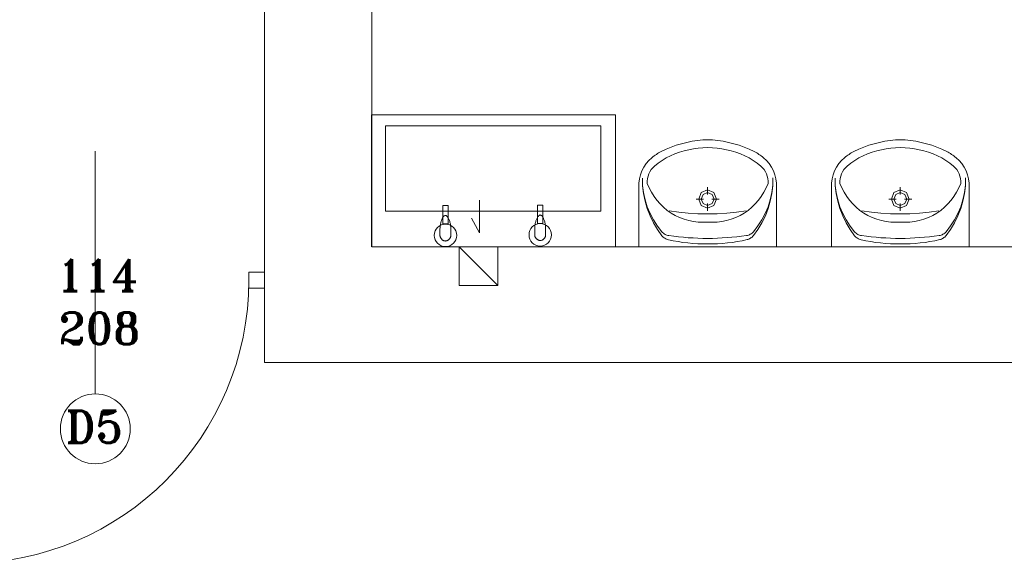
# Model space of a CAD drawing. Header units: millimetres. Extents: x -12354389001 to 271431, y -126469 to 48347.
# Tile 124 of 204: x -122294 to -121936, y -82474 to -82276. Entities that reach past the tile are written whole.
import ezdxf

# ---------------------------------------------------------------- set-up
doc = ezdxf.new("R2010")
doc.units = ezdxf.units.MM
doc.layers.get('0').update_dxf_attribs({"lineweight": 9})
for name, color, linetype, lineweight in [('H20_PRZYBORY', 7, 'Continuous', 13), ('IS_Text_Odbiornikow_Therm', 7, 'Continuous', 5), ('LINIE PRZEKROJOWE', 7, 'Continuous', 13), ('OPISY', 255, 'Continuous', 9), ('stolarka', 252, 'Continuous', 9), ('WYPOSAZENIE', 7, 'Continuous', 15)]:
    doc.layers.add(name, color=color, linetype=linetype, lineweight=lineweight)
doc.styles.add('ROMANS-POTROJNY-0-8-W', font='ROMANT.SHX', dxfattribs={"width": 0.8})

# ---------------------------------------------------------------- blocks, each defined once
blk = doc.blocks.new('dfds')
at = {"color": 252, "linetype": 'Continuous', "lineweight": 13}
for p, q in [((-26017.67, 22031.36), (-26017.67, 22019.42)), ((-26017.67, 22019.42), (-26020.6, 22024.78))]:
    blk.add_line(p, q, dxfattribs=at)
at = {"layer": 'H20_PRZYBORY', "color": 7, "linetype": 'Continuous', "lineweight": 13}
blk.add_line((-26031.01, 22022.67), (-26029.03, 22022.67), dxfattribs=at)
at = {"layer": 'LINIE PRZEKROJOWE', "color": 252, "linetype": 'Continuous', "lineweight": 13}
for p, q in [((-26095.75, 21998.36), (-26095.75, 22120.95)), ((-26056.76, 22120.95), (-26056.75, 22014.36)), ((-26095.75, 22013.95), (-26095.75, 21972.36)), ((-26056.75, 22014.36), (-26029.81, 22014.36)), ((-26056.75, 22014.36), (-26023.75, 22014.36)), ((-26056.75, 22014.36), (-26023.75, 22014.36)), ((-26023.75, 22014.36), (-26026.2, 22014.36)), ((-26026.2, 22014.36), (-25968.2, 22014.36)), ((-26024.99, 22014.36), (-26024.99, 22000.36)), ((-26024.99, 22014.36), (-26010.99, 22000.36)), ((-26010.99, 22000.36), (-26010.99, 22014.36)), ((-25968.2, 22014.36), (-25965.75, 22014.36)), ((-25965.75, 22014.36), (-25561.75, 22014.36)), ((-25965.75, 22014.36), (-25531.75, 22014.36)), ((-26024.99, 22000.36), (-26010.99, 22000.36)), ((-26095.75, 21972.36), (-25647.75, 21972.36))]:
    blk.add_line(p, q, dxfattribs=at)
at = {"layer": 'OPISY', "color": 252, "linetype": 'Continuous', "lineweight": 13}
blk.add_line((-26157.23, 21960.96), (-26157.23, 22049.07), dxfattribs=at)
blk.add_circle((-26157.23, 21948.26), 12.7, dxfattribs=at)
at = {"layer": 'stolarka', "color": 252, "linetype": 'Continuous', "lineweight": 13, "transparency": 33554684}
for p, q in [((-26101.46, 22005.12), (-26095.75, 22005.12)), ((-26101.46, 21999.41), (-26101.46, 22005.12)), ((-26095.75, 22005.12), (-26095.75, 21999.41)), ((-26095.75, 21999.41), (-26101.46, 21999.41))]:
    blk.add_line(p, q, dxfattribs=at)
blk.add_arc((-26204.32, 22002.26), 102.86, 270, 0, dxfattribs=at)
at = {"layer": 'WYPOSAZENIE', "color": 7, "linetype": 'Continuous', "lineweight": 13}
for p, q in [((-25968.2, 22062.36), (-26056.88, 22062.36)), ((-25968.2, 22014.36), (-25968.2, 22062.36)), ((-25973.6, 22058.36), (-26051.85, 22058.36)), ((-26051.85, 22058.36), (-26051.85, 22027.28)), ((-25973.6, 22027.28), (-25973.6, 22058.36)), ((-25946.18, 22051.24), (-25944.28, 22051.82)), ((-25944.28, 22051.82), (-25942.36, 22052.31)), ((-25942.36, 22052.31), (-25940.42, 22052.7)), ((-25940.42, 22052.7), (-25938.46, 22052.99)), ((-25938.46, 22052.99), (-25936.49, 22053.19)), ((-25933, 22053.19), (-25936.49, 22053.19)), ((-25933, 22053.19), (-25931.03, 22052.99)), ((-25931.03, 22052.99), (-25929.07, 22052.7)), ((-25929.07, 22052.7), (-25927.13, 22052.31)), ((-25927.13, 22052.31), (-25925.2, 22051.82)), ((-25925.2, 22051.82), (-25923.31, 22051.24)), ((-25876.18, 22051.24), (-25874.28, 22051.82)), ((-25874.28, 22051.82), (-25872.36, 22052.31)), ((-25872.36, 22052.31), (-25870.42, 22052.7)), ((-25870.42, 22052.7), (-25868.46, 22052.99)), ((-25868.46, 22052.99), (-25866.49, 22053.19)), ((-25863, 22053.19), (-25866.49, 22053.19)), ((-25863, 22053.19), (-25861.03, 22052.99)), ((-25861.03, 22052.99), (-25859.07, 22052.7)), ((-25859.07, 22052.7), (-25857.13, 22052.31)), ((-25857.13, 22052.31), (-25855.2, 22051.82)), ((-25855.2, 22051.82), (-25853.31, 22051.24)), ((-25953.39, 22047.94), (-25952.97, 22048.21)), ((-25952.97, 22048.21), (-25952.55, 22048.47)), ((-25952.55, 22048.47), (-25952.11, 22048.71)), ((-25952.11, 22048.71), (-25951.68, 22048.95)), ((-25951.68, 22048.95), (-25949.88, 22049.8)), ((-25949.88, 22049.8), (-25948.05, 22050.57)), ((-25948.22, 22047.45), (-25946.63, 22048.14)), ((-25948.05, 22050.57), (-25946.18, 22051.24)), ((-25946.63, 22048.14), (-25944.99, 22048.72)), ((-25944.99, 22048.72), (-25943.32, 22049.2)), ((-25943.32, 22049.2), (-25941.62, 22049.56)), ((-25941.62, 22049.56), (-25939.92, 22049.93)), ((-25939.92, 22049.93), (-25938.21, 22050.19)), ((-25938.21, 22050.19), (-25936.48, 22050.35)), ((-25936.48, 22050.35), (-25934.74, 22050.4)), ((-25934.74, 22050.4), (-25933.01, 22050.35)), ((-25933.01, 22050.35), (-25931.28, 22050.19)), ((-25931.28, 22050.19), (-25929.57, 22049.93)), ((-25929.57, 22049.93), (-25927.87, 22049.56)), ((-25927.87, 22049.56), (-25926.17, 22049.2)), ((-25926.17, 22049.2), (-25924.5, 22048.72)), ((-25924.5, 22048.72), (-25922.86, 22048.14)), ((-25923.31, 22051.24), (-25921.44, 22050.57)), ((-25922.86, 22048.14), (-25921.27, 22047.45)), ((-25921.44, 22050.57), (-25919.61, 22049.8)), ((-25919.61, 22049.8), (-25917.81, 22048.95)), ((-25917.81, 22048.95), (-25917.38, 22048.71)), ((-25917.38, 22048.71), (-25916.94, 22048.47)), ((-25916.94, 22048.47), (-25916.52, 22048.21)), ((-25916.52, 22048.21), (-25916.1, 22047.94)), ((-25883.39, 22047.94), (-25882.97, 22048.21)), ((-25882.97, 22048.21), (-25882.55, 22048.47)), ((-25882.55, 22048.47), (-25882.11, 22048.71)), ((-25882.11, 22048.71), (-25881.68, 22048.95)), ((-25881.68, 22048.95), (-25879.88, 22049.8)), ((-25879.88, 22049.8), (-25878.05, 22050.57)), ((-25878.22, 22047.45), (-25876.63, 22048.14)), ((-25878.05, 22050.57), (-25876.18, 22051.24)), ((-25876.63, 22048.14), (-25874.99, 22048.72)), ((-25874.99, 22048.72), (-25873.32, 22049.2)), ((-25873.32, 22049.2), (-25871.62, 22049.56)), ((-25871.62, 22049.56), (-25869.92, 22049.93)), ((-25869.92, 22049.93), (-25868.21, 22050.19)), ((-25868.21, 22050.19), (-25866.48, 22050.35)), ((-25866.48, 22050.35), (-25864.74, 22050.4)), ((-25864.74, 22050.4), (-25863.01, 22050.35)), ((-25863.01, 22050.35), (-25861.28, 22050.19)), ((-25861.28, 22050.19), (-25859.57, 22049.93)), ((-25859.57, 22049.93), (-25857.87, 22049.56)), ((-25857.87, 22049.56), (-25856.17, 22049.2)), ((-25856.17, 22049.2), (-25854.5, 22048.72)), ((-25854.5, 22048.72), (-25852.86, 22048.14)), ((-25853.31, 22051.24), (-25851.44, 22050.57)), ((-25852.86, 22048.14), (-25851.27, 22047.45)), ((-25851.44, 22050.57), (-25849.61, 22049.8)), ((-25849.61, 22049.8), (-25847.81, 22048.95)), ((-25847.81, 22048.95), (-25847.38, 22048.71)), ((-25847.38, 22048.71), (-25846.94, 22048.47)), ((-25846.94, 22048.47), (-25846.52, 22048.21)), ((-25846.52, 22048.21), (-25846.1, 22047.94)), ((-25957.93, 22043.32), (-25957.08, 22044.58)), ((-25957.08, 22044.58), (-25956.1, 22045.73)), ((-25956.1, 22045.73), (-25955, 22046.75)), ((-25955, 22046.75), (-25954.61, 22047.06)), ((-25954.61, 22047.06), (-25954.21, 22047.36)), ((-25954.21, 22047.36), (-25953.8, 22047.65)), ((-25954.09, 22043.7), (-25952.71, 22044.78)), ((-25953.8, 22047.65), (-25953.39, 22047.94)), ((-25952.71, 22044.78), (-25951.27, 22045.77)), ((-25951.27, 22045.77), (-25949.77, 22046.66)), ((-25949.77, 22046.66), (-25948.22, 22047.45)), ((-25921.27, 22047.45), (-25919.72, 22046.66)), ((-25919.72, 22046.66), (-25918.22, 22045.77)), ((-25918.22, 22045.77), (-25916.78, 22044.78)), ((-25916.78, 22044.78), (-25915.4, 22043.7)), ((-25916.1, 22047.94), (-25915.69, 22047.65)), ((-25915.69, 22047.65), (-25915.28, 22047.36)), ((-25915.28, 22047.36), (-25914.88, 22047.06)), ((-25914.88, 22047.06), (-25914.49, 22046.75)), ((-25914.49, 22046.75), (-25913.39, 22045.73)), ((-25913.39, 22045.73), (-25912.41, 22044.58)), ((-25912.41, 22044.58), (-25911.56, 22043.32)), ((-25887.93, 22043.32), (-25887.08, 22044.58)), ((-25887.08, 22044.58), (-25886.1, 22045.73)), ((-25886.1, 22045.73), (-25885, 22046.75)), ((-25885, 22046.75), (-25884.61, 22047.06)), ((-25884.61, 22047.06), (-25884.21, 22047.36)), ((-25884.21, 22047.36), (-25883.8, 22047.65)), ((-25884.09, 22043.7), (-25882.71, 22044.78)), ((-25883.8, 22047.65), (-25883.39, 22047.94)), ((-25882.71, 22044.78), (-25881.27, 22045.77)), ((-25881.27, 22045.77), (-25879.77, 22046.66)), ((-25879.77, 22046.66), (-25878.22, 22047.45)), ((-25851.27, 22047.45), (-25849.72, 22046.66)), ((-25849.72, 22046.66), (-25848.22, 22045.77)), ((-25848.22, 22045.77), (-25846.78, 22044.78)), ((-25846.78, 22044.78), (-25845.4, 22043.7)), ((-25846.1, 22047.94), (-25845.69, 22047.65)), ((-25845.69, 22047.65), (-25845.28, 22047.36)), ((-25845.28, 22047.36), (-25844.88, 22047.06)), ((-25844.88, 22047.06), (-25844.49, 22046.75)), ((-25844.49, 22046.75), (-25843.39, 22045.73)), ((-25843.39, 22045.73), (-25842.41, 22044.58)), ((-25842.41, 22044.58), (-25841.56, 22043.32)), ((-25959.16, 22040.55), (-25958.62, 22041.97)), ((-25958.62, 22041.97), (-25957.93, 22043.32)), ((-25956.4, 22040.01), (-25956.11, 22040.85)), ((-25956.11, 22040.85), (-25955.73, 22041.65)), ((-25955.73, 22041.65), (-25955.26, 22042.4)), ((-25955.26, 22042.4), (-25954.71, 22043.08)), ((-25954.71, 22043.08), (-25954.09, 22043.7)), ((-25915.4, 22043.7), (-25914.78, 22043.08)), ((-25914.78, 22043.08), (-25914.23, 22042.4)), ((-25914.23, 22042.4), (-25913.76, 22041.65)), ((-25913.76, 22041.65), (-25913.38, 22040.85)), ((-25913.38, 22040.85), (-25913.09, 22040.01)), ((-25911.56, 22043.32), (-25910.87, 22041.97)), ((-25910.87, 22041.97), (-25910.33, 22040.55)), ((-25889.16, 22040.55), (-25888.62, 22041.97)), ((-25888.62, 22041.97), (-25887.93, 22043.32)), ((-25886.4, 22040.01), (-25886.11, 22040.85)), ((-25886.11, 22040.85), (-25885.73, 22041.65)), ((-25885.73, 22041.65), (-25885.26, 22042.4)), ((-25885.26, 22042.4), (-25884.71, 22043.08)), ((-25884.71, 22043.08), (-25884.09, 22043.7)), ((-25845.4, 22043.7), (-25844.78, 22043.08)), ((-25844.78, 22043.08), (-25844.23, 22042.4)), ((-25844.23, 22042.4), (-25843.76, 22041.65)), ((-25843.76, 22041.65), (-25843.38, 22040.85)), ((-25843.38, 22040.85), (-25843.09, 22040.01)), ((-25841.56, 22043.32), (-25840.87, 22041.97)), ((-25840.87, 22041.97), (-25840.33, 22040.55)), ((-25959.74, 22036.03), (-25959.72, 22037.55)), ((-25959.72, 22037.55), (-25959.52, 22039.07)), ((-25959.52, 22039.07), (-25959.16, 22040.55)), ((-25958.37, 22036.69), (-25958.46, 22039.35)), ((-25958.38, 22036.52), (-25958.46, 22039.35)), ((-25956.68, 22038.26), (-25956.59, 22039.14)), ((-25956.67, 22037.37), (-25956.68, 22038.26)), ((-25955.97, 22035.74), (-25956.67, 22037.37)), ((-25956.59, 22039.14), (-25956.4, 22040.01)), ((-25912.82, 22037.37), (-25913.52, 22035.74)), ((-25913.09, 22040.01), (-25912.9, 22039.14)), ((-25912.9, 22039.14), (-25912.81, 22038.26)), ((-25912.81, 22038.26), (-25912.82, 22037.37)), ((-25911.04, 22039.38), (-25911.12, 22036.72)), ((-25911.04, 22039.38), (-25911.11, 22036.55)), ((-25910.33, 22040.55), (-25909.97, 22039.07)), ((-25909.97, 22039.07), (-25909.77, 22037.55)), ((-25909.77, 22037.55), (-25909.74, 22036.03)), ((-25889.74, 22036.03), (-25889.72, 22037.55)), ((-25889.72, 22037.55), (-25889.52, 22039.07)), ((-25889.52, 22039.07), (-25889.16, 22040.55)), ((-25888.37, 22036.69), (-25888.46, 22039.35)), ((-25888.38, 22036.52), (-25888.46, 22039.35)), ((-25886.68, 22038.26), (-25886.59, 22039.14)), ((-25886.67, 22037.37), (-25886.68, 22038.26)), ((-25885.97, 22035.74), (-25886.67, 22037.37)), ((-25886.59, 22039.14), (-25886.4, 22040.01)), ((-25842.82, 22037.37), (-25843.52, 22035.74)), ((-25843.09, 22040.01), (-25842.9, 22039.14)), ((-25842.9, 22039.14), (-25842.81, 22038.26)), ((-25842.81, 22038.26), (-25842.82, 22037.37)), ((-25841.04, 22039.38), (-25841.12, 22036.72)), ((-25841.04, 22039.38), (-25841.11, 22036.55)), ((-25840.33, 22040.55), (-25839.97, 22039.07)), ((-25839.97, 22039.07), (-25839.77, 22037.55)), ((-25839.77, 22037.55), (-25839.74, 22036.03)), ((-25959.74, 22014.36), (-25959.74, 22036.03)), ((-25958.06, 22033.71), (-25958.38, 22036.52)), ((-25958.04, 22034.05), (-25958.37, 22036.69)), ((-25957.5, 22030.94), (-25958.06, 22033.71)), ((-25957.48, 22031.45), (-25958.04, 22034.05)), ((-25955.15, 22034.18), (-25955.97, 22035.74)), ((-25954.22, 22032.69), (-25955.15, 22034.18)), ((-25938, 22031.74), (-25937.05, 22034.09)), ((-25937.05, 22034.09), (-25934.76, 22035.06)), ((-25936.39, 22033.42), (-25934.76, 22034.12)), ((-25934.76, 22033.33), (-25934.76, 22036.06)), ((-25934.76, 22035.06), (-25932.46, 22034.09)), ((-25934.76, 22034.12), (-25933.12, 22033.42)), ((-25932.46, 22034.09), (-25931.51, 22031.74)), ((-25914.34, 22034.18), (-25915.27, 22032.69)), ((-25913.52, 22035.74), (-25914.34, 22034.18)), ((-25911.45, 22034.08), (-25912.01, 22031.48)), ((-25911.43, 22033.75), (-25911.98, 22030.98)), ((-25911.12, 22036.72), (-25911.45, 22034.08)), ((-25911.11, 22036.55), (-25911.43, 22033.75)), ((-25909.74, 22014.36), (-25909.74, 22036.03)), ((-25889.74, 22014.36), (-25889.74, 22036.03)), ((-25888.06, 22033.71), (-25888.38, 22036.52)), ((-25888.04, 22034.05), (-25888.37, 22036.69)), ((-25887.5, 22030.94), (-25888.06, 22033.71)), ((-25887.48, 22031.45), (-25888.04, 22034.05)), ((-25885.15, 22034.18), (-25885.97, 22035.74)), ((-25884.22, 22032.69), (-25885.15, 22034.18)), ((-25868, 22031.74), (-25867.05, 22034.09)), ((-25867.05, 22034.09), (-25864.76, 22035.06)), ((-25866.39, 22033.42), (-25864.76, 22034.12)), ((-25864.76, 22033.33), (-25864.76, 22036.06)), ((-25864.76, 22035.06), (-25862.46, 22034.09)), ((-25864.76, 22034.12), (-25863.12, 22033.42)), ((-25862.46, 22034.09), (-25861.51, 22031.74)), ((-25844.34, 22034.18), (-25845.27, 22032.69)), ((-25843.52, 22035.74), (-25844.34, 22034.18)), ((-25841.45, 22034.08), (-25842.01, 22031.48)), ((-25841.43, 22033.75), (-25841.98, 22030.98)), ((-25841.12, 22036.72), (-25841.45, 22034.08)), ((-25841.11, 22036.55), (-25841.43, 22033.75)), ((-25839.74, 22014.36), (-25839.74, 22036.03)), ((-25956.71, 22028.24), (-25957.5, 22030.94)), ((-25956.69, 22028.92), (-25957.48, 22031.45)), ((-25953.17, 22031.28), (-25954.22, 22032.69)), ((-25952.02, 22029.95), (-25953.17, 22031.28)), ((-25936.3, 22031.74), (-25938.97, 22031.74)), ((-25937.05, 22029.4), (-25938, 22031.74)), ((-25937.07, 22031.74), (-25936.39, 22033.42)), ((-25936.39, 22030.07), (-25937.07, 22031.74)), ((-25934.76, 22027.43), (-25934.76, 22030.16)), ((-25930.54, 22031.74), (-25933.21, 22031.74)), ((-25933.12, 22033.42), (-25932.44, 22031.74)), ((-25932.44, 22031.74), (-25933.12, 22030.07)), ((-25931.51, 22031.74), (-25932.46, 22029.4)), ((-25916.32, 22031.28), (-25917.47, 22029.95)), ((-25915.27, 22032.69), (-25916.32, 22031.28)), ((-25912.01, 22031.48), (-25912.79, 22028.95)), ((-25911.98, 22030.98), (-25912.77, 22028.27)), ((-25886.71, 22028.24), (-25887.5, 22030.94)), ((-25886.69, 22028.92), (-25887.48, 22031.45)), ((-25883.17, 22031.28), (-25884.22, 22032.69)), ((-25882.02, 22029.95), (-25883.17, 22031.28)), ((-25866.3, 22031.74), (-25868.97, 22031.74)), ((-25867.05, 22029.4), (-25868, 22031.74)), ((-25867.07, 22031.74), (-25866.39, 22033.42)), ((-25866.39, 22030.07), (-25867.07, 22031.74)), ((-25864.76, 22027.43), (-25864.76, 22030.16)), ((-25860.54, 22031.74), (-25863.21, 22031.74)), ((-25863.12, 22033.42), (-25862.44, 22031.74)), ((-25862.44, 22031.74), (-25863.12, 22030.07)), ((-25861.51, 22031.74), (-25862.46, 22029.4)), ((-25846.32, 22031.28), (-25847.47, 22029.95)), ((-25845.27, 22032.69), (-25846.32, 22031.28)), ((-25842.01, 22031.48), (-25842.79, 22028.95)), ((-25841.98, 22030.98), (-25842.77, 22028.27)), ((-26051.85, 22027.28), (-26027.52, 22027.28)), ((-26031.01, 22029.39), (-26031.01, 22022.67)), ((-26029.03, 22029.39), (-26031.01, 22029.39)), ((-26029.03, 22022.67), (-26029.03, 22029.39)), ((-26027.52, 22027.28), (-26012.4, 22027.28)), ((-26012.4, 22027.28), (-25997.81, 22027.28)), ((-26005.34, 22027.28), (-25993.08, 22027.28)), ((-25996.59, 22029.55), (-25996.59, 22022.84)), ((-25994.6, 22029.55), (-25996.59, 22029.55)), ((-25994.6, 22022.84), (-25994.6, 22029.55)), ((-25993.08, 22027.28), (-25973.6, 22027.28)), ((-25973.6, 22027.28), (-25973.6, 22027.28)), ((-25955.69, 22025.61), (-25956.71, 22028.24)), ((-25955.67, 22026.47), (-25956.69, 22028.92)), ((-25950.78, 22028.72), (-25952.02, 22029.95)), ((-25949.44, 22027.59), (-25950.78, 22028.72)), ((-25948.03, 22026.57), (-25949.44, 22027.59)), ((-25945.26, 22026.92), (-25948.74, 22027.4)), ((-25946.51, 22025.72), (-25948.03, 22026.57)), ((-25941.77, 22026.57), (-25945.26, 22026.92)), ((-25938.26, 22026.37), (-25941.77, 22026.57)), ((-25934.76, 22028.43), (-25937.05, 22029.4)), ((-25934.76, 22029.37), (-25936.39, 22030.07)), ((-25933.12, 22030.07), (-25934.76, 22029.37)), ((-25932.46, 22029.4), (-25934.76, 22028.43)), ((-25927.74, 22026.57), (-25931.24, 22026.37)), ((-25924.25, 22026.92), (-25927.74, 22026.57)), ((-25920.77, 22027.4), (-25924.25, 22026.92)), ((-25921.46, 22026.57), (-25922.98, 22025.72)), ((-25920.05, 22027.59), (-25921.46, 22026.57)), ((-25918.71, 22028.72), (-25920.05, 22027.59)), ((-25917.47, 22029.95), (-25918.71, 22028.72)), ((-25912.79, 22028.95), (-25913.81, 22026.5)), ((-25912.77, 22028.27), (-25913.79, 22025.64)), ((-25885.69, 22025.61), (-25886.71, 22028.24)), ((-25885.67, 22026.47), (-25886.69, 22028.92)), ((-25880.78, 22028.72), (-25882.02, 22029.95)), ((-25879.44, 22027.59), (-25880.78, 22028.72)), ((-25878.03, 22026.57), (-25879.44, 22027.59)), ((-25875.26, 22026.92), (-25878.74, 22027.4)), ((-25876.51, 22025.72), (-25878.03, 22026.57)), ((-25871.77, 22026.57), (-25875.26, 22026.92)), ((-25868.26, 22026.37), (-25871.77, 22026.57)), ((-25864.76, 22028.43), (-25867.05, 22029.4)), ((-25864.76, 22029.37), (-25866.39, 22030.07)), ((-25863.12, 22030.07), (-25864.76, 22029.37)), ((-25862.46, 22029.4), (-25864.76, 22028.43)), ((-25857.74, 22026.57), (-25861.24, 22026.37)), ((-25854.25, 22026.92), (-25857.74, 22026.57)), ((-25850.77, 22027.4), (-25854.25, 22026.92)), ((-25851.46, 22026.57), (-25852.98, 22025.72)), ((-25850.05, 22027.59), (-25851.46, 22026.57)), ((-25848.71, 22028.72), (-25850.05, 22027.59)), ((-25847.47, 22029.95), (-25848.71, 22028.72)), ((-25842.79, 22028.95), (-25843.81, 22026.5)), ((-25842.77, 22028.27), (-25843.79, 22025.64)), ((-25954.45, 22023.09), (-25955.69, 22025.61)), ((-25954.44, 22024.13), (-25955.67, 22026.47)), ((-25952.99, 22020.68), (-25954.45, 22023.09)), ((-25953, 22021.91), (-25954.44, 22024.13)), ((-25944.93, 22024.98), (-25946.51, 22025.72)), ((-25943.3, 22024.38), (-25944.93, 22024.98)), ((-25941.63, 22023.91), (-25943.3, 22024.38)), ((-25939.93, 22023.57), (-25941.63, 22023.91)), ((-25938.21, 22023.36), (-25939.93, 22023.57)), ((-25934.75, 22026.3), (-25938.26, 22026.37)), ((-25936.48, 22023.3), (-25938.21, 22023.36)), ((-25934.74, 22023.37), (-25936.48, 22023.3)), ((-25931.24, 22026.37), (-25934.75, 22026.3)), ((-25933.01, 22023.3), (-25934.74, 22023.37)), ((-25931.28, 22023.36), (-25933.01, 22023.3)), ((-25929.56, 22023.57), (-25931.28, 22023.36)), ((-25927.86, 22023.91), (-25929.56, 22023.57)), ((-25926.19, 22024.38), (-25927.86, 22023.91)), ((-25924.56, 22024.98), (-25926.19, 22024.38)), ((-25922.98, 22025.72), (-25924.56, 22024.98)), ((-25915.03, 22023.11), (-25916.48, 22020.71)), ((-25915.04, 22024.16), (-25916.47, 22021.94)), ((-25913.81, 22026.5), (-25915.04, 22024.16)), ((-25913.79, 22025.64), (-25915.03, 22023.11)), ((-25884.45, 22023.09), (-25885.69, 22025.61)), ((-25884.44, 22024.13), (-25885.67, 22026.47)), ((-25882.99, 22020.68), (-25884.45, 22023.09)), ((-25883, 22021.91), (-25884.44, 22024.13)), ((-25874.93, 22024.98), (-25876.51, 22025.72)), ((-25873.3, 22024.38), (-25874.93, 22024.98)), ((-25871.63, 22023.91), (-25873.3, 22024.38)), ((-25869.93, 22023.57), (-25871.63, 22023.91)), ((-25868.21, 22023.36), (-25869.93, 22023.57)), ((-25864.75, 22026.3), (-25868.26, 22026.37)), ((-25866.48, 22023.3), (-25868.21, 22023.36)), ((-25864.74, 22023.37), (-25866.48, 22023.3)), ((-25861.24, 22026.37), (-25864.75, 22026.3)), ((-25863.01, 22023.3), (-25864.74, 22023.37)), ((-25861.28, 22023.36), (-25863.01, 22023.3)), ((-25859.56, 22023.57), (-25861.28, 22023.36)), ((-25857.86, 22023.91), (-25859.56, 22023.57)), ((-25856.19, 22024.38), (-25857.86, 22023.91)), ((-25854.56, 22024.98), (-25856.19, 22024.38)), ((-25852.98, 22025.72), (-25854.56, 22024.98)), ((-25845.03, 22023.11), (-25846.48, 22020.71)), ((-25845.04, 22024.16), (-25846.47, 22021.94)), ((-25843.81, 22026.5), (-25845.04, 22024.16)), ((-25843.79, 22025.64), (-25845.03, 22023.11)), ((-25996.59, 22022.84), (-25994.6, 22022.84)), ((-25951.38, 22019.84), (-25953, 22021.91)), ((-25951.34, 22018.42), (-25952.99, 22020.68)), ((-25951.12, 22019.57), (-25951.38, 22019.84)), ((-25950.84, 22019.32), (-25951.12, 22019.57)), ((-25918.35, 22019.59), (-25918.63, 22019.34)), ((-25918.1, 22019.86), (-25918.35, 22019.59)), ((-25916.48, 22020.71), (-25918.13, 22018.44)), ((-25916.47, 22021.94), (-25918.1, 22019.86)), ((-25881.38, 22019.84), (-25883, 22021.91)), ((-25881.34, 22018.42), (-25882.99, 22020.68)), ((-25881.12, 22019.57), (-25881.38, 22019.84)), ((-25880.84, 22019.32), (-25881.12, 22019.57)), ((-25848.35, 22019.59), (-25848.63, 22019.34)), ((-25848.1, 22019.86), (-25848.35, 22019.59)), ((-25846.48, 22020.71), (-25848.13, 22018.44)), ((-25846.47, 22021.94), (-25848.1, 22019.86)), ((-25951.11, 22018.16), (-25951.34, 22018.42)), ((-25950.86, 22017.91), (-25951.11, 22018.16)), ((-25950.59, 22017.69), (-25950.86, 22017.91)), ((-25950.54, 22019.1), (-25950.84, 22019.32)), ((-25950.3, 22017.49), (-25950.59, 22017.69)), ((-25950.22, 22018.9), (-25950.54, 22019.1)), ((-25950, 22017.32), (-25950.3, 22017.49)), ((-25949.89, 22018.74), (-25950.22, 22018.9)), ((-25949.69, 22017.17), (-25950, 22017.32)), ((-25949.54, 22018.61), (-25949.89, 22018.74)), ((-25949.36, 22017.05), (-25949.69, 22017.17)), ((-25949.19, 22018.51), (-25949.54, 22018.61)), ((-25949.03, 22016.96), (-25949.36, 22017.05)), ((-25948.82, 22018.44), (-25949.19, 22018.51)), ((-25947.27, 22016.58), (-25949.03, 22016.96)), ((-25947.07, 22018.21), (-25948.82, 22018.44)), ((-25945.49, 22016.25), (-25947.27, 22016.58)), ((-25945.31, 22018), (-25947.07, 22018.21)), ((-25943.71, 22015.98), (-25945.49, 22016.25)), ((-25943.55, 22017.83), (-25945.31, 22018)), ((-25941.92, 22015.76), (-25943.71, 22015.98)), ((-25941.79, 22017.69), (-25943.55, 22017.83)), ((-25940.02, 22017.58), (-25941.79, 22017.69)), ((-25938.26, 22017.49), (-25940.02, 22017.58)), ((-25936.49, 22017.44), (-25938.26, 22017.49)), ((-25934.72, 22017.42), (-25936.49, 22017.44)), ((-25932.98, 22017.44), (-25934.74, 22017.42)), ((-25931.21, 22017.5), (-25932.98, 22017.44)), ((-25929.44, 22017.58), (-25931.21, 22017.5)), ((-25927.68, 22017.7), (-25929.44, 22017.58)), ((-25925.92, 22017.84), (-25927.68, 22017.7)), ((-25925.76, 22015.99), (-25927.55, 22015.77)), ((-25924.16, 22018.02), (-25925.92, 22017.84)), ((-25923.97, 22016.27), (-25925.76, 22015.99)), ((-25922.4, 22018.22), (-25924.16, 22018.02)), ((-25922.2, 22016.6), (-25923.97, 22016.27)), ((-25920.65, 22018.46), (-25922.4, 22018.22)), ((-25920.44, 22016.98), (-25922.2, 22016.6)), ((-25920.28, 22018.53), (-25920.65, 22018.46)), ((-25920.1, 22017.07), (-25920.44, 22016.98)), ((-25919.93, 22018.63), (-25920.28, 22018.53)), ((-25919.78, 22017.19), (-25920.1, 22017.07)), ((-25919.58, 22018.76), (-25919.93, 22018.63)), ((-25919.47, 22017.34), (-25919.78, 22017.19)), ((-25919.25, 22018.93), (-25919.58, 22018.76)), ((-25919.16, 22017.51), (-25919.47, 22017.34)), ((-25918.93, 22019.12), (-25919.25, 22018.93)), ((-25918.88, 22017.71), (-25919.16, 22017.51)), ((-25918.63, 22019.34), (-25918.93, 22019.12)), ((-25918.61, 22017.93), (-25918.88, 22017.71)), ((-25918.36, 22018.18), (-25918.61, 22017.93)), ((-25918.13, 22018.44), (-25918.36, 22018.18)), ((-25881.11, 22018.16), (-25881.34, 22018.42)), ((-25880.86, 22017.91), (-25881.11, 22018.16)), ((-25880.59, 22017.69), (-25880.86, 22017.91)), ((-25880.54, 22019.1), (-25880.84, 22019.32)), ((-25880.3, 22017.49), (-25880.59, 22017.69)), ((-25880.22, 22018.9), (-25880.54, 22019.1)), ((-25880, 22017.32), (-25880.3, 22017.49)), ((-25879.89, 22018.74), (-25880.22, 22018.9)), ((-25879.69, 22017.17), (-25880, 22017.32)), ((-25879.54, 22018.61), (-25879.89, 22018.74)), ((-25879.36, 22017.05), (-25879.69, 22017.17)), ((-25879.19, 22018.51), (-25879.54, 22018.61)), ((-25879.03, 22016.96), (-25879.36, 22017.05)), ((-25878.82, 22018.44), (-25879.19, 22018.51)), ((-25877.27, 22016.58), (-25879.03, 22016.96)), ((-25877.07, 22018.21), (-25878.82, 22018.44)), ((-25875.49, 22016.25), (-25877.27, 22016.58)), ((-25875.31, 22018), (-25877.07, 22018.21)), ((-25873.71, 22015.98), (-25875.49, 22016.25)), ((-25873.55, 22017.83), (-25875.31, 22018)), ((-25871.92, 22015.76), (-25873.71, 22015.98)), ((-25871.79, 22017.69), (-25873.55, 22017.83)), ((-25870.02, 22017.58), (-25871.79, 22017.69)), ((-25868.26, 22017.49), (-25870.02, 22017.58)), ((-25866.49, 22017.44), (-25868.26, 22017.49)), ((-25864.72, 22017.42), (-25866.49, 22017.44)), ((-25862.98, 22017.44), (-25864.74, 22017.42)), ((-25861.21, 22017.5), (-25862.98, 22017.44)), ((-25859.44, 22017.58), (-25861.21, 22017.5)), ((-25857.68, 22017.7), (-25859.44, 22017.58)), ((-25855.92, 22017.84), (-25857.68, 22017.7)), ((-25855.76, 22015.99), (-25857.55, 22015.77)), ((-25854.16, 22018.02), (-25855.92, 22017.84)), ((-25853.97, 22016.27), (-25855.76, 22015.99)), ((-25852.4, 22018.22), (-25854.16, 22018.02)), ((-25852.2, 22016.6), (-25853.97, 22016.27)), ((-25850.65, 22018.46), (-25852.4, 22018.22)), ((-25850.44, 22016.98), (-25852.2, 22016.6)), ((-25850.28, 22018.53), (-25850.65, 22018.46)), ((-25850.1, 22017.07), (-25850.44, 22016.98)), ((-25849.93, 22018.63), (-25850.28, 22018.53)), ((-25849.78, 22017.19), (-25850.1, 22017.07)), ((-25849.58, 22018.76), (-25849.93, 22018.63)), ((-25849.47, 22017.34), (-25849.78, 22017.19)), ((-25849.25, 22018.93), (-25849.58, 22018.76)), ((-25849.16, 22017.51), (-25849.47, 22017.34)), ((-25848.93, 22019.12), (-25849.25, 22018.93)), ((-25848.88, 22017.71), (-25849.16, 22017.51)), ((-25848.63, 22019.34), (-25848.93, 22019.12)), ((-25848.61, 22017.93), (-25848.88, 22017.71)), ((-25848.36, 22018.18), (-25848.61, 22017.93)), ((-25848.13, 22018.44), (-25848.36, 22018.18)), ((-25940.12, 22015.59), (-25941.92, 22015.76)), ((-25938.32, 22015.47), (-25940.12, 22015.59)), ((-25936.52, 22015.41), (-25938.32, 22015.47)), ((-25934.72, 22015.4), (-25936.52, 22015.41)), ((-25932.94, 22015.41), (-25934.74, 22015.4)), ((-25931.14, 22015.47), (-25932.94, 22015.41)), ((-25929.34, 22015.59), (-25931.14, 22015.47)), ((-25927.55, 22015.77), (-25929.34, 22015.59)), ((-25870.12, 22015.59), (-25871.92, 22015.76)), ((-25868.32, 22015.47), (-25870.12, 22015.59)), ((-25866.52, 22015.41), (-25868.32, 22015.47)), ((-25864.72, 22015.4), (-25866.52, 22015.41)), ((-25862.94, 22015.41), (-25864.74, 22015.4)), ((-25861.14, 22015.47), (-25862.94, 22015.41)), ((-25859.34, 22015.59), (-25861.14, 22015.47)), ((-25857.55, 22015.77), (-25859.34, 22015.59))]:
    blk.add_line(p, q, dxfattribs=at)
at = {"layer": 'WYPOSAZENIE', "color": 252, "linetype": 'Continuous', "lineweight": 13}
for p, q in [((-26056.88, 22062.36), (-26056.88, 22014.36)), ((-26027.52, 22014.36), (-26032.25, 22014.36)), ((-26027.52, 22014.36), (-26032.25, 22014.36)), ((-25993.08, 22014.36), (-25997.81, 22014.36)), ((-25993.08, 22014.36), (-25997.81, 22014.36))]:
    blk.add_line(p, q, dxfattribs=at)
at = {"layer": 'WYPOSAZENIE', "color": 7, "linetype": 'Continuous', "lineweight": 13}
for centre in [(-26030, 22018.54), (-25995.57, 22018.71)]:
    blk.add_ellipse(centre, major_axis=(4.08, 0), ratio=1, dxfattribs=at)
for points, knots in [([(-26032.01, 22020.61), (-26032.01, 22020.84), (-26031.99, 22021.31), (-26031.92, 22022), (-26031.81, 22022.66), (-26031.67, 22023.29), (-26031.5, 22023.88), (-26031.3, 22024.4), (-26031.07, 22024.86), (-26030.83, 22025.24), (-26030.58, 22025.53), (-26030.31, 22025.72), (-26030.11, 22025.77), (-26030.02, 22025.77)], [0, 0, 0, 0, 0.702582, 1.396527, 2.072634, 2.721358, 3.333079, 3.898418, 4.408712, 4.856877, 5.2392, 5.559355, 5.836677, 5.836677, 5.836677, 5.836677]), ([(-26030.02, 22025.77), (-26029.93, 22025.77), (-26029.73, 22025.72), (-26029.46, 22025.53), (-26029.2, 22025.24), (-26028.97, 22024.86), (-26028.74, 22024.4), (-26028.54, 22023.88), (-26028.37, 22023.29), (-26028.23, 22022.66), (-26028.12, 22022), (-26028.05, 22021.31), (-26028.03, 22020.84), (-26028.03, 22020.61)], [0, 0, 0, 0, 0.277322, 0.597477, 0.9798, 1.427965, 1.938259, 2.503598, 3.115319, 3.764043, 4.44015, 5.134095, 5.836677, 5.836677, 5.836677, 5.836677]), ([(-25997.58, 22020.77), (-25997.58, 22021.01), (-25997.56, 22021.47), (-25997.5, 22022.16), (-25997.39, 22022.83), (-25997.24, 22023.46), (-25997.07, 22024.04), (-25996.87, 22024.57), (-25996.65, 22025.02), (-25996.41, 22025.4), (-25996.15, 22025.69), (-25995.89, 22025.89), (-25995.69, 22025.94), (-25995.59, 22025.94)], [0, 0, 0, 0, 0.702582, 1.396527, 2.072634, 2.721358, 3.333079, 3.898418, 4.408712, 4.856877, 5.2392, 5.559355, 5.836677, 5.836677, 5.836677, 5.836677]), ([(-25995.59, 22025.94), (-25995.5, 22025.94), (-25995.3, 22025.89), (-25995.03, 22025.69), (-25994.78, 22025.4), (-25994.54, 22025.02), (-25994.32, 22024.57), (-25994.12, 22024.04), (-25993.94, 22023.46), (-25993.8, 22022.83), (-25993.69, 22022.16), (-25993.62, 22021.47), (-25993.61, 22021.01), (-25993.61, 22020.77)], [0, 0, 0, 0, 0.277322, 0.597477, 0.9798, 1.427965, 1.938259, 2.503598, 3.115319, 3.764043, 4.44015, 5.134095, 5.836677, 5.836677, 5.836677, 5.836677]), ([(-26032.01, 22018.54), (-26032.01, 22018.59), (-26032.01, 22018.69), (-26032.01, 22018.83), (-26032.01, 22018.98), (-26032.01, 22019.14), (-26032.01, 22019.3), (-26032.01, 22019.48), (-26032.01, 22019.67), (-26032.01, 22019.88), (-26032.01, 22020.1), (-26032.01, 22020.35), (-26032.01, 22020.52), (-26032.01, 22020.61)], [0, 0, 0, 0, 0.141211, 0.28475, 0.432944, 0.58812, 0.752608, 0.928734, 1.118825, 1.325211, 1.550217, 1.796173, 2.065404, 2.065404, 2.065404, 2.065404]), ([(-26028.03, 22020.61), (-26028.03, 22020.56), (-26028.03, 22020.47), (-26028.03, 22020.32), (-26028.03, 22020.17), (-26028.03, 22020.02), (-26028.03, 22019.85), (-26028.03, 22019.68), (-26028.03, 22019.49), (-26028.03, 22019.28), (-26028.03, 22019.05), (-26028.03, 22018.81), (-26028.03, 22018.63), (-26028.03, 22018.54)], [0, 0, 0, 0, 0.141211, 0.28475, 0.432944, 0.58812, 0.752608, 0.928734, 1.118825, 1.325211, 1.550217, 1.796173, 2.065404, 2.065404, 2.065404, 2.065404]), ([(-25997.58, 22018.71), (-25997.58, 22018.76), (-25997.58, 22018.85), (-25997.58, 22018.99), (-25997.58, 22019.14), (-25997.58, 22019.3), (-25997.58, 22019.46), (-25997.58, 22019.64), (-25997.58, 22019.83), (-25997.58, 22020.04), (-25997.58, 22020.27), (-25997.58, 22020.51), (-25997.58, 22020.68), (-25997.58, 22020.77)], [0, 0, 0, 0, 0.141211, 0.28475, 0.432944, 0.58812, 0.752608, 0.928734, 1.118825, 1.325211, 1.550217, 1.796173, 2.065404, 2.065404, 2.065404, 2.065404]), ([(-25993.61, 22020.77), (-25993.61, 22020.73), (-25993.61, 22020.63), (-25993.61, 22020.49), (-25993.61, 22020.34), (-25993.61, 22020.18), (-25993.61, 22020.02), (-25993.61, 22019.84), (-25993.61, 22019.65), (-25993.61, 22019.44), (-25993.61, 22019.22), (-25993.61, 22018.97), (-25993.61, 22018.8), (-25993.61, 22018.71)], [0, 0, 0, 0, 0.141211, 0.28475, 0.432944, 0.58812, 0.752608, 0.928734, 1.118825, 1.325211, 1.550217, 1.796173, 2.065404, 2.065404, 2.065404, 2.065404]), ([(-26030.02, 22016.48), (-26030.11, 22016.48), (-26030.29, 22016.5), (-26030.56, 22016.57), (-26030.82, 22016.68), (-26031.06, 22016.83), (-26031.29, 22017.02), (-26031.49, 22017.23), (-26031.67, 22017.46), (-26031.81, 22017.72), (-26031.92, 22017.98), (-26031.99, 22018.26), (-26032.01, 22018.45), (-26032.01, 22018.54)], [0, 0, 0, 0, 0.271425, 0.546649, 0.827367, 1.113556, 1.404027, 1.696914, 1.990094, 2.281571, 2.569879, 2.854507, 3.136391, 3.136391, 3.136391, 3.136391]), ([(-26028.03, 22018.54), (-26028.03, 22018.45), (-26028.05, 22018.26), (-26028.12, 22017.98), (-26028.23, 22017.72), (-26028.37, 22017.46), (-26028.55, 22017.23), (-26028.75, 22017.02), (-26028.98, 22016.83), (-26029.22, 22016.68), (-26029.48, 22016.57), (-26029.75, 22016.5), (-26029.93, 22016.48), (-26030.02, 22016.48)], [0, 0, 0, 0, 0.281885, 0.566513, 0.85482, 1.146298, 1.439477, 1.732365, 2.022836, 2.309024, 2.589742, 2.864967, 3.136391, 3.136391, 3.136391, 3.136391]), ([(-25995.59, 22016.64), (-25995.68, 22016.64), (-25995.87, 22016.66), (-25996.13, 22016.73), (-25996.39, 22016.85), (-25996.63, 22017), (-25996.86, 22017.18), (-25997.06, 22017.39), (-25997.24, 22017.63), (-25997.38, 22017.88), (-25997.49, 22018.15), (-25997.56, 22018.42), (-25997.58, 22018.61), (-25997.58, 22018.71)], [0, 0, 0, 0, 0.271425, 0.546649, 0.827367, 1.113556, 1.404027, 1.696914, 1.990094, 2.281571, 2.569879, 2.854507, 3.136391, 3.136391, 3.136391, 3.136391]), ([(-25993.61, 22018.71), (-25993.61, 22018.61), (-25993.62, 22018.42), (-25993.69, 22018.15), (-25993.8, 22017.88), (-25993.95, 22017.63), (-25994.12, 22017.39), (-25994.33, 22017.18), (-25994.55, 22017), (-25994.79, 22016.85), (-25995.05, 22016.73), (-25995.32, 22016.66), (-25995.5, 22016.64), (-25995.59, 22016.64)], [0, 0, 0, 0, 0.281885, 0.566513, 0.85482, 1.146298, 1.439477, 1.732365, 2.022836, 2.309024, 2.589742, 2.864967, 3.136391, 3.136391, 3.136391, 3.136391])]:
    blk.add_open_spline(points, degree=3, knots=knots, dxfattribs=at)
at = {"layer": 'OPISY', "color": 252, "linetype": 'Continuous', "lineweight": 13, "style": 'ROMANS-POTROJNY-0-8-W'}
blk.add_text('D5', height=11.574, dxfattribs=at).set_placement((-26168.06, 21943.16))
at = {"layer": 'stolarka', "color": 252, "linetype": 'Continuous', "lineweight": 13, "style": 'ROMANS-POTROJNY-0-8-W'}
for s, p in [('114', (-26171.24, 21998.3)), ('208', (-26170.63, 21978.96))]:
    blk.add_text(s, height=11.574, dxfattribs=at).set_placement(p)

msp = doc.modelspace()

# ---------------------------------------------------------------- block references
at = {"layer": 'IS_Text_Odbiornikow_Therm', "color": 7, "ltscale": 0.5}
msp.add_blockref('dfds', (-96109.164, -104372.956), dxfattribs=at)

doc.saveas('drawing.dxf')
